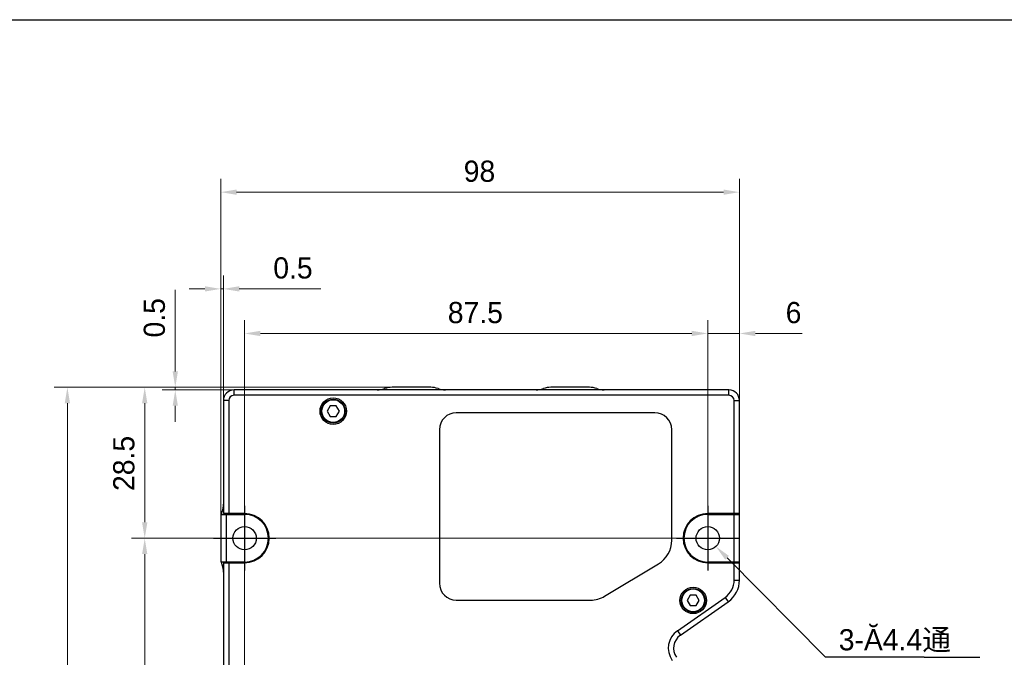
# Model space of a CAD drawing. Header units: millimetres. Extents: x 166 to 626, y 114 to 458.
# Tile 6 of 14: x 278 to 464, y 337 to 458. Entities that reach past the tile are written whole.
import ezdxf

# ---------------------------------------------------------------- set-up
doc = ezdxf.new("R2010")
doc.units = ezdxf.units.MM
doc.header["$LTSCALE"] = 46.255
doc.header["$PDMODE"] = 3
doc.header["$PDSIZE"] = 8
doc.layers.get('0').update_dxf_attribs({"linetype": 'CONTINUOUS'})
doc.layers.get('Defpoints').update_dxf_attribs({"linetype": 'CONTINUOUS'})
for name, color, linetype in [('00-LINE-LASER-SCANNERDIMENSION', 7, 'CONTINUOUS'), ('00_COMPONENTS', 7, 'CONTINUOUS'), ('51__DRAFT_DIMS', 7, 'CONTINUOUS')]:
    doc.layers.add(name, color=color, linetype=linetype)
doc.styles.get("Standard").update_dxf_attribs({"font": 'simfang.ttf'})
doc.styles.add('尺寸值样式', font='兰亭黑 GBK.TTF', dxfattribs={"height": 4})
doc.dimstyles.new('1直线标注', dxfattribs={"dimtxt": 4, "dimasz": 3, "dimexe": 2.5, "dimexo": 0, "dimtad": 1, "dimdec": 1, "dimdsep": 46, "dimtxsty": '尺寸值样式', "dimcen": 0, "dimclrd": 8, "dimclre": 8, "dimclrt": 7, "dimadec": 0, "dimazin": 0, "dimtp": 0.001, "dimtm": 0.001, "dimtfac": 1, "dimtdec": 1, "dimtmove": 0, "dimatfit": 0, "dimldrblk": '_FILLED', "dimfxl": 1, "dimtolj": 1, "dimlwd": 15, "dimlwe": 15, "dimarcsym": 0})
doc.dimstyles.new('DIMSTYLE_5', dxfattribs={"dimtxt": 6, "dimasz": 3, "dimexe": 2.5, "dimexo": 0.5, "dimtad": 1, "dimdsep": 46, "dimtxsty": 'STANDARD', "dimblk": '_FILLED', "dimblk1": '_FILLED', "dimblk2": '_FILLED', "dimcen": 0.09, "dimclrt": 3, "dimazin": 2, "dimtp": 0.1, "dimtm": 0.1, "dimtfac": 1, "dimtofl": 0, "dimtmove": 0, "dimatfit": 1, "dimldrblk": '_FILLED', "dimfxl": 1, "dimtolj": 1, "dimarcsym": 0})

# ---------------------------------------------------------------- blocks, each defined once
blk = doc.blocks.new('*D2')
at = {"layer": '00-LINE-LASER-SCANNERDIMENSION', "color": 8, "lineweight": 15}
for p, q in [((316.41, 364.24), (316.41, 427.6)), ((414.41, 364.24), (414.41, 427.6)), ((319.41, 425.1), (411.41, 425.1))]:
    blk.add_line(p, q, dxfattribs=at)
at = {"layer": '00-LINE-LASER-SCANNERDIMENSION', "color": 8}
for points in [[(319.41, 425.6), (319.41, 424.6), (316.41, 425.1)], [(411.41, 424.6), (411.41, 425.6), (414.41, 425.1)]]:
    blk.add_solid(points, dxfattribs=at)
at = {"layer": 'Defpoints', "color": 0}
for p in [(414.41, 425.1), (316.41, 364.24), (414.41, 364.24)]:
    blk.add_point(p, dxfattribs=at)
at = {"layer": '00-LINE-LASER-SCANNERDIMENSION', "color": 7, "lineweight": 30, "insert": (365.29, 431.06), "char_height": 4, "attachment_point": 2, "line_spacing_factor": 0.9, "style": '尺寸值样式'}
blk.add_mtext('\\A1;98', dxfattribs=at)
blk = doc.blocks.new('_FILLED')
at = {"color": 0, "linetype": 'ByBlock'}
blk.add_solid([(0, 0), (-1, 0.167), (-1, -0.167)], dxfattribs=at)
blk = doc.blocks.new('*D3')
at = {"layer": '00-LINE-LASER-SCANNERDIMENSION', "color": 8, "lineweight": 15}
for p, q in [((348.76, 388.24), (284.93, 388.24)), ((287.43, 385.24), (287.43, 251.24)), ((318.91, 248.24), (284.93, 248.24))]:
    blk.add_line(p, q, dxfattribs=at)
at = {"layer": '00-LINE-LASER-SCANNERDIMENSION', "color": 8}
for points in [[(287.93, 385.24), (286.93, 385.24), (287.43, 388.24)], [(286.93, 251.24), (287.93, 251.24), (287.43, 248.24)]]:
    blk.add_solid(points, dxfattribs=at)
at = {"layer": 'Defpoints', "color": 0}
for p in [(348.76, 388.24), (287.43, 248.24), (318.91, 248.24)]:
    blk.add_point(p, dxfattribs=at)
at = {"layer": '00-LINE-LASER-SCANNERDIMENSION', "color": 7, "lineweight": 30, "insert": (281.48, 318.46), "char_height": 4, "attachment_point": 2, "rotation": 90, "line_spacing_factor": 0.9, "style": '尺寸值样式'}
blk.add_mtext('\\A1;140', dxfattribs=at)
blk = doc.blocks.new('*D4')
at = {"layer": '00-LINE-LASER-SCANNERDIMENSION', "color": 8, "lineweight": 15}
for p, q in [((320.91, 359.74), (299.54, 359.74)), ((302.04, 356.74), (302.04, 258.74)), ((320.91, 255.74), (299.54, 255.74))]:
    blk.add_line(p, q, dxfattribs=at)
at = {"layer": '00-LINE-LASER-SCANNERDIMENSION', "color": 8}
for points in [[(302.54, 356.74), (301.54, 356.74), (302.04, 359.74)], [(301.54, 258.74), (302.54, 258.74), (302.04, 255.74)]]:
    blk.add_solid(points, dxfattribs=at)
at = {"layer": 'Defpoints', "color": 0}
for p in [(320.91, 359.74), (302.04, 255.74), (320.91, 255.74)]:
    blk.add_point(p, dxfattribs=at)
at = {"layer": '00-LINE-LASER-SCANNERDIMENSION', "color": 7, "lineweight": 30, "insert": (296.08, 308.02), "char_height": 4, "attachment_point": 2, "rotation": 90, "line_spacing_factor": 0.9, "style": '尺寸值样式'}
blk.add_mtext('\\A1;104', dxfattribs=at)
blk = doc.blocks.new('*D5')
at = {"layer": '00-LINE-LASER-SCANNERDIMENSION', "color": 8, "lineweight": 15}
for p, q in [((307.81, 391.24), (307.81, 406.65)), ((348.76, 388.24), (305.31, 388.24)), ((318.91, 387.74), (305.31, 387.74)), ((307.81, 388.24), (307.81, 387.74)), ((307.81, 384.74), (307.81, 381.74))]:
    blk.add_line(p, q, dxfattribs=at)
at = {"layer": '00-LINE-LASER-SCANNERDIMENSION', "color": 8}
for points in [[(307.31, 391.24), (308.31, 391.24), (307.81, 388.24)], [(308.31, 384.74), (307.31, 384.74), (307.81, 387.74)]]:
    blk.add_solid(points, dxfattribs=at)
at = {"layer": 'Defpoints', "color": 0}
for p in [(307.81, 387.74), (318.91, 387.74), (348.76, 388.24)]:
    blk.add_point(p, dxfattribs=at)
at = {"layer": '00-LINE-LASER-SCANNERDIMENSION', "color": 7, "lineweight": 30, "insert": (301.85, 397.65), "char_height": 4, "attachment_point": 1, "rotation": 90, "line_spacing_factor": 0.9, "style": '尺寸值样式'}
blk.add_mtext('\\A1;0.5', dxfattribs=at)
blk = doc.blocks.new('*D6')
at = {"layer": '00-LINE-LASER-SCANNERDIMENSION', "color": 8, "lineweight": 15}
for p, q in [((316.41, 364.24), (316.41, 409.33)), ((316.91, 385.74), (316.91, 409.33)), ((313.41, 406.83), (310.41, 406.83)), ((316.41, 406.83), (316.91, 406.83)), ((319.91, 406.83), (335.33, 406.83))]:
    blk.add_line(p, q, dxfattribs=at)
at = {"layer": '00-LINE-LASER-SCANNERDIMENSION', "color": 8}
for points in [[(313.41, 406.33), (313.41, 407.33), (316.41, 406.83)], [(319.91, 407.33), (319.91, 406.33), (316.91, 406.83)]]:
    blk.add_solid(points, dxfattribs=at)
at = {"layer": 'Defpoints', "color": 0}
for p in [(316.91, 406.83), (316.91, 385.74), (316.41, 364.24)]:
    blk.add_point(p, dxfattribs=at)
at = {"layer": '00-LINE-LASER-SCANNERDIMENSION', "color": 7, "lineweight": 30, "insert": (326.33, 412.79), "char_height": 4, "attachment_point": 1, "line_spacing_factor": 0.9, "style": '尺寸值样式'}
blk.add_mtext('\\A1;0.5', dxfattribs=at)
blk = doc.blocks.new('*D7')
at = {"layer": '00-LINE-LASER-SCANNERDIMENSION', "color": 8, "lineweight": 15}
for p, q in [((348.76, 388.24), (299.54, 388.24)), ((302.04, 385.24), (302.04, 362.74)), ((408.41, 359.74), (299.54, 359.74))]:
    blk.add_line(p, q, dxfattribs=at)
at = {"layer": '00-LINE-LASER-SCANNERDIMENSION', "color": 8}
for points in [[(302.54, 385.24), (301.54, 385.24), (302.04, 388.24)], [(301.54, 362.74), (302.54, 362.74), (302.04, 359.74)]]:
    blk.add_solid(points, dxfattribs=at)
at = {"layer": 'Defpoints', "color": 0}
for p in [(348.76, 388.24), (302.04, 359.74), (408.41, 359.74)]:
    blk.add_point(p, dxfattribs=at)
at = {"layer": '00-LINE-LASER-SCANNERDIMENSION', "color": 7, "lineweight": 30, "insert": (296.08, 373.86), "char_height": 4, "attachment_point": 2, "rotation": 90, "line_spacing_factor": 0.9, "style": '尺寸值样式'}
blk.add_mtext('\\A1;28.5', dxfattribs=at)
blk = doc.blocks.new('*D8')
at = {"layer": '00-LINE-LASER-SCANNERDIMENSION', "color": 8, "lineweight": 15}
for p, q in [((320.91, 255.74), (320.91, 400.91)), ((408.41, 359.74), (408.41, 400.91)), ((323.91, 398.41), (405.41, 398.41))]:
    blk.add_line(p, q, dxfattribs=at)
at = {"layer": '00-LINE-LASER-SCANNERDIMENSION', "color": 8}
for points in [[(323.91, 398.91), (323.91, 397.91), (320.91, 398.41)], [(405.41, 397.91), (405.41, 398.91), (408.41, 398.41)]]:
    blk.add_solid(points, dxfattribs=at)
at = {"layer": 'Defpoints', "color": 0}
for p in [(408.41, 398.41), (408.41, 359.74), (320.91, 255.74)]:
    blk.add_point(p, dxfattribs=at)
at = {"layer": '00-LINE-LASER-SCANNERDIMENSION', "color": 7, "lineweight": 30, "insert": (364.51, 404.36), "char_height": 4, "attachment_point": 2, "line_spacing_factor": 0.9, "style": '尺寸值样式'}
blk.add_mtext('\\A1;87.5', dxfattribs=at)
blk = doc.blocks.new('*D9')
at = {"layer": '00-LINE-LASER-SCANNERDIMENSION', "color": 8, "lineweight": 15}
for p, q in [((408.41, 359.74), (408.41, 400.91)), ((414.41, 385.74), (414.41, 400.91)), ((405.41, 398.41), (402.41, 398.41)), ((414.41, 398.41), (408.41, 398.41)), ((417.41, 398.41), (426.24, 398.41))]:
    blk.add_line(p, q, dxfattribs=at)
at = {"layer": '00-LINE-LASER-SCANNERDIMENSION', "color": 8}
for points in [[(405.41, 397.91), (405.41, 398.91), (408.41, 398.41)], [(417.41, 398.91), (417.41, 397.91), (414.41, 398.41)]]:
    blk.add_solid(points, dxfattribs=at)
at = {"layer": 'Defpoints', "color": 0}
for p in [(408.41, 398.41), (414.41, 385.74), (408.41, 359.74)]:
    blk.add_point(p, dxfattribs=at)
at = {"layer": '00-LINE-LASER-SCANNERDIMENSION', "color": 7, "lineweight": 30, "insert": (423.14, 404.36), "char_height": 4, "attachment_point": 1, "line_spacing_factor": 0.9, "style": '尺寸值样式'}
blk.add_mtext('\\A1;6', dxfattribs=at)
blk = doc.blocks.new('*D43')
at = {"layer": '51__DRAFT_DIMS', "color": 0}
for p, q in [((408.32, 359.74), (408.5, 359.74)), ((408.41, 359.65), (408.41, 359.83))]:
    blk.add_line(p, q, dxfattribs=at)
at = {"layer": '51__DRAFT_DIMS', "color": 8, "lineweight": -2}
for p in [(412.08, 356.04), (449.32, 337.29)]:
    blk.add_line(p, (430.66, 337.29), dxfattribs=at)
at = {"layer": 'Defpoints', "color": 0}
for p in [(406.87, 361.3), (409.96, 358.17)]:
    blk.add_point(p, dxfattribs=at)
at = {"layer": '51__DRAFT_DIMS', "color": 8, "linetype": 'ByBlock', "lineweight": -2, "xscale": 3, "yscale": 3, "zscale": 3, "rotation": 134.7523365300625}
blk.add_blockref('_FILLED', (409.96, 358.17), dxfattribs=at)
at = {"layer": '51__DRAFT_DIMS', "insert": (449.32, 339.92), "char_height": 6, "attachment_point": 1, "line_spacing_factor": 0.9}
blk.add_mtext('\\A1;{}{{\\H0.7x;}{}}', dxfattribs=at)

msp = doc.modelspace()

# ---------------------------------------------------------------- linework, layer by layer
for p, q in [((320.915, 365.818), (320.915, 353.653)), ((408.415, 365.818), (408.415, 353.653)), ((315.038, 359.735), (326.791, 359.735)), ((402.538, 359.735), (414.291, 359.735))]:
    msp.add_line(p, q)
msp.add_lwpolyline([(165.569, 457.679), (626.344, 457.679), (626.344, 113.741), (165.569, 113.741)], close=True)
at = {"layer": '00_COMPONENTS'}
for p, q in [((318.915, 386.735), (318.915, 387.735)), ((412.415, 387.735), (318.915, 387.735)), ((356.067, 388.235), (348.762, 388.235)), ((386.067, 388.235), (378.762, 388.235)), ((412.415, 386.735), (412.415, 387.735)), ((316.915, 385.735), (316.915, 364.385)), ((317.915, 385.735), (316.915, 385.735)), ((317.915, 385.735), (317.915, 364.385)), ((412.415, 386.735), (318.915, 386.735)), ((413.415, 364.385), (413.415, 385.735)), ((413.415, 385.735), (414.415, 385.735)), ((414.415, 351.838), (414.415, 385.735)), ((337.087, 384.735), (336.51, 383.735)), ((336.51, 383.735), (337.087, 382.735)), ((338.242, 384.735), (337.087, 384.735)), ((338.819, 383.735), (338.242, 384.735)), ((338.242, 382.735), (338.819, 383.735)), ((398.415, 383.435), (360.915, 383.435)), ((337.087, 382.735), (338.242, 382.735)), ((357.715, 380.235), (357.715, 351.235)), ((401.615, 359.335), (401.615, 380.235)), ((316.415, 364.235), (316.415, 355.235)), ((316.415, 364.235), (320.915, 364.235)), ((320.915, 364.385), (316.915, 364.385)), ((317.415, 364.235), (317.415, 355.235)), ((406.735, 363.91), (406.982, 364.158)), ((414.415, 364.385), (408.415, 364.385)), ((408.415, 364.235), (414.415, 364.235)), ((413.415, 355.235), (413.415, 364.235)), ((403.996, 361.171), (404.24, 361.415)), ((320.915, 355.235), (316.415, 355.235)), ((316.915, 355.085), (316.915, 260.385)), ((316.915, 355.085), (320.915, 355.085)), ((317.915, 355.085), (317.915, 260.385)), ((388.941, 348.778), (399.093, 354.878)), ((414.415, 355.235), (408.415, 355.235)), ((408.415, 355.085), (414.415, 355.085)), ((413.415, 351.838), (413.415, 355.085)), ((413.415, 351.838), (414.415, 351.838)), ((360.915, 348.035), (386.263, 348.035)), ((402.673, 342.235), (411.709, 348.562)), ((405.087, 348.992), (404.51, 347.992)), ((404.51, 347.992), (405.087, 346.992)), ((406.242, 348.992), (405.087, 348.992)), ((406.819, 347.992), (406.242, 348.992)), ((406.242, 346.992), (406.819, 347.992)), ((411.709, 348.562), (412.283, 347.742)), ((403.247, 341.415), (412.283, 347.742)), ((405.087, 346.992), (406.242, 346.992)), ((402.673, 342.235), (403.247, 341.415))]:
    msp.add_line(p, q, dxfattribs=at)
for centre, radius in [((337.665, 383.735), 2.5), ((337.665, 383.735), 2.25), ((337.665, 383.735), 2.15), ((320.915, 359.735), 2.2), ((408.415, 359.735), 2.2), ((405.665, 347.992), 2.5), ((405.665, 347.992), 2.25), ((405.665, 347.992), 2.15)]:
    msp.add_circle(centre, radius, dxfattribs=at)
for centre, radius, start, end in [((318.915, 385.735), 2, 90, 180), ((345.978, 391.735), 4, 270, 290.36413), ((348.762, 384.235), 4, 90, 110.36413), ((356.067, 384.235), 4, 69.63587, 90), ((358.851, 391.735), 4, 249.63587, 270), ((375.978, 391.735), 4, 270, 290.36413), ((378.762, 384.235), 4, 90, 110.36413), ((386.067, 384.235), 4, 69.63587, 90), ((388.851, 391.735), 4, 249.63587, 270), ((412.415, 385.735), 2, 0, 90), ((318.915, 385.735), 1, 90, 180), ((412.415, 385.735), 1, 0, 90), ((360.915, 380.235), 3.2, 90, 180), ((398.415, 380.235), 3.2, 0, 90), ((320.415, 363.388), 4, 159.63587, 167.76935), ((312.915, 366.172), 4, 339.63587, 360), ((320.715, 367.235), 3, 251.98167, 270), ((320.915, 359.735), 4.65, 270, 90), ((320.915, 359.735), 4.5, 270, 90), ((408.415, 359.735), 4.65, 90, 270), ((408.415, 359.735), 4.5, 90, 270), ((410.615, 367.235), 3, 270, 288.01833), ((396.415, 359.335), 5.2, 301, 360), ((320.415, 356.083), 4, 192.23065, 200.36413), ((312.915, 353.299), 4, 0, 20.36413), ((320.715, 352.235), 3, 90, 108.01833), ((410.615, 352.235), 3, 71.98167, 90), ((409.415, 351.838), 4, 305, 360), ((409.415, 351.838), 5, 305, 360), ((360.915, 351.235), 3.2, 180, 270), ((386.263, 353.235), 5.2, 270, 301), ((404.967, 338.958), 4, 125, 215), ((404.967, 338.958), 3, 125, 215)]:
    msp.add_arc(centre, radius, start, end, dxfattribs=at)
at = {"layer": '51__DRAFT_DIMS', "color": 8}
msp.add_line((449.325, 337.294), (459.843, 337.294), dxfattribs=at)

# ---------------------------------------------------------------- texts
at = {"layer": '51__DRAFT_DIMS', "color": 8, "insert": (433.17, 342.553), "char_height": 4, "attachment_point": 1, "style": '尺寸值样式'}
msp.add_mtext('\\A1;{\\C7;3-\\Fgdt.shx|c168;\\C256;Ă\\fFZLanTingHei-R-GBK|b0|i0|c134|p2;\\C7;4.4\\f宋体|b0|i0|c134|p0;通}', dxfattribs=at)

# ---------------------------------------------------------------- dimensions: what is measured, and where the dimension line sits
at = {"layer": '00-LINE-LASER-SCANNERDIMENSION', "color": 7, "linetype": 'Continuous', "lineweight": 30}
for base, p1, p2, picture, middle in [((414.415, 425.101), (316.415, 364.235), (414.415, 364.235), '*D2', (365.292, 425.101)), ((316.915, 406.828), (316.415, 364.235), (316.915, 385.735), '*D6', (330.518, 406.828)), ((408.415, 398.407), (320.915, 255.735), (408.415, 359.735), '*D8', (364.507, 398.407))]:
    dim = msp.add_linear_dim(base=base, p1=p1, p2=p2, dimstyle='1直线标注', override={"dimtxsty": '尺寸值样式', "dimldrblk": '_FILLED'}, dxfattribs=at)
    dim.commit()
    dim.dimension.update_dxf_attribs({"geometry": picture, "text_midpoint": middle, "dimtype": 160})
for base, p1, p2, angle, picture, middle in [((307.807, 387.735), (348.762, 388.235), (318.915, 387.735), 270, '*D5', (307.807, 401.838)), ((408.415, 398.407), (414.415, 385.735), (408.415, 359.735), 180, '*D9', (424.382, 398.407)), ((287.435, 248.235), (348.762, 388.235), (318.915, 248.235), 270, '*D3', (287.435, 318.458)), ((302.035, 359.735), (348.762, 388.235), (408.415, 359.735), 270, '*D7', (302.035, 373.862)), ((302.035, 255.735), (320.915, 359.735), (320.915, 255.735), 270, '*D4', (302.035, 308.017))]:
    dim = msp.add_linear_dim(base=base, p1=p1, p2=p2, angle=angle, dimstyle='1直线标注', override={"dimtxsty": '尺寸值样式', "dimldrblk": '_FILLED'}, dxfattribs=at)
    dim.commit()
    dim.dimension.update_dxf_attribs({"geometry": picture, "text_midpoint": middle, "dimtype": 160})
at = {"layer": '51__DRAFT_DIMS'}
dim = msp.add_diameter_dim_2p(p1=(406.866, 361.298), p2=(409.964, 358.173), text='{}{{\\H0.7x;}{}}', dimstyle='DIMSTYLE_5', override={"dimtxt": 6, "dimtoh": 1, "dimlfac": 1, "dimpost": '<>', "dimclrd": 8, "dimclrt": 256, "dimtix": 0, "dimtofl": 0, "dimtmove": 0, "dimatfit": 3}, dxfattribs=at)
dim.commit()
dim.dimension.update_dxf_attribs({"geometry": '*D43', "text_midpoint": (449.325, 337.294), "dimtype": 163})

doc.saveas('drawing.dxf')
